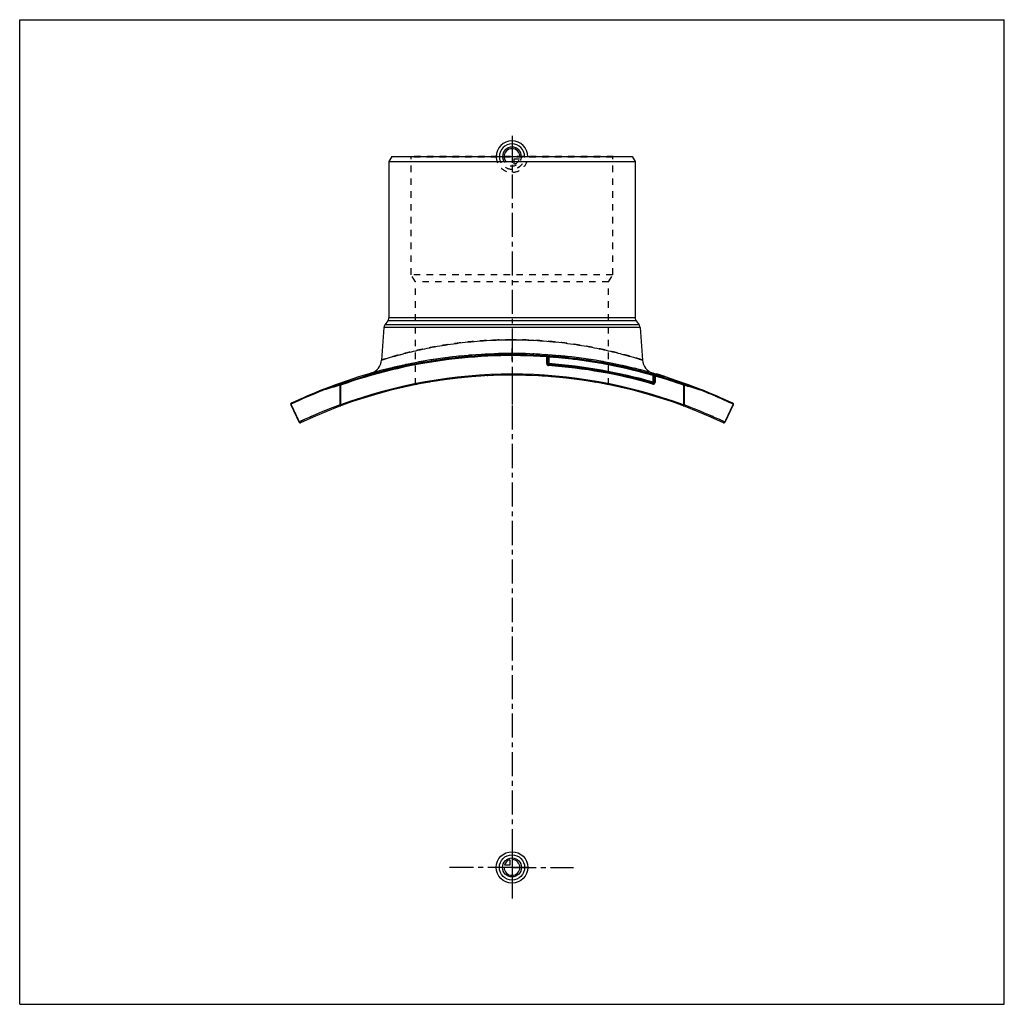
# Model space of a CAD drawing. Header units: millimetres. Extents: x 0 to 1000, y 0 to 1000.
import ezdxf

# ---------------------------------------------------------------- set-up
doc = ezdxf.new("R2010")
doc.units = ezdxf.units.MM
doc.header["$LTSCALE"] = 65.185185
doc.linetypes.add('CENTER', pattern=[0.6, 0.375, -0.075, 0.075, -0.075])
doc.linetypes.add('HIDDEN', pattern=[0.2, 0.1, -0.1])
doc.layers.get('0').update_dxf_attribs({"linetype": 'CONTINUOUS'})
for name, color, linetype in [('ACHSEN_S', 7, 'CONTINUOUS'), ('FASEN', 7, 'CONTINUOUS'), ('KOERPER', 7, 'CONTINUOUS'), ('KONST.EL_MIT_GEO', 7, 'CONTINUOUS'), ('KURVEN', 7, 'CONTINUOUS'), ('RUNDUNG', 7, 'CONTINUOUS'), ('SCHNITT', 7, 'CONTINUOUS')]:
    doc.layers.add(name, color=color, linetype=linetype)

msp = doc.modelspace()

# ---------------------------------------------------------------- linework, layer by layer
at = {"color": 7, "linetype": 'Continuous'}
for p, q in [((0, 0), (0, 1000)), ((0, 1000), (1000, 1000)), ((1000, 0), (1000, 1000)), ((0, 0), (1000, 0))]:
    msp.add_line(p, q, dxfattribs=at)
at = {"layer": 'ACHSEN_S', "color": 40, "linetype": 'CENTER'}
for p, q in [((500, 882), (500, 118)), ((500, 139), (434.5, 139)), ((500, 139), (562.5, 139)), ((500, 118), (500, 107.3))]:
    msp.add_line(p, q, dxfattribs=at)
at = {"layer": 'FASEN', "color": 7, "linetype": 'Continuous'}
for p, q in [((377.9, 861), (375, 856)), ((377.9, 861), (622.1, 861)), ((622.1, 861), (625, 856)), ((375, 856), (625, 856))]:
    msp.add_line(p, q, dxfattribs=at)
at = {"layer": 'KOERPER', "color": 7, "linetype": 'Continuous'}
for p, q in [((373.9, 694), (370.9, 690.2)), ((626.1, 694), (629.1, 690.2)), ((369.9, 687.5), (367.6, 654.3)), ((630.1, 687.5), (632.4, 654.3))]:
    msp.add_line(p, q, dxfattribs=at)
at = {"layer": 'KONST.EL_MIT_GEO', "color": 8, "linetype": 'HIDDEN'}
for p, q in [((397.7, 860.5), (397.2, 861)), ((602.8, 861), (397.2, 861)), ((397.7, 741), (397.7, 860.5)), ((602.3, 860.5), (397.7, 860.5)), ((602.3, 860.5), (602.8, 861)), ((602.3, 741), (602.3, 860.5)), ((402, 733.6), (397.7, 741)), ((602.3, 741), (397.7, 741)), ((598, 733.6), (602.3, 741)), ((402, 629.3), (402, 733.6)), ((598, 733.6), (402, 733.6)), ((598, 629.3), (598, 733.6)), ((647.3, 639.8), (647.3, 640.1)), ((647.4, 640.1), (647.3, 639.8)), ((647.4, 639.8), (647.5, 640.1)), ((647.8, 639.7), (647.8, 639.9)), ((648.1, 639.6), (648.2, 639.8)), ((648.3, 639.5), (648.4, 639.8)), ((648.3, 639.5), (648.4, 639.8)), ((648.5, 639.4), (648.3, 639.5)), ((648.5, 639.4), (648.6, 639.7)), ((648.7, 639.4), (648.8, 639.7)), ((648.7, 639.4), (648.8, 639.7)), ((648.9, 639.3), (649, 639.6)), ((649, 639.3), (649.1, 639.6)), ((650, 639), (650.1, 639.3)), ((650.1, 639), (650.1, 639.3)), ((650.1, 638.9), (650.2, 639.2)), ((650.4, 638.8), (650.5, 639.1)), ((650.9, 638.7), (651, 639)), ((651.1, 638.6), (651.2, 638.9)), ((651.2, 638.6), (651.2, 638.9)), ((651.8, 638.4), (651.9, 638.7)), ((651.9, 638.4), (652, 638.7)), ((652, 638.4), (652.1, 638.7)), ((653.3, 638), (653.4, 638.3)), ((653.8, 637.8), (653.9, 638.1)), ((653.9, 637.8), (654, 638.1)), ((653.9, 637.8), (654, 638.1)), ((654.1, 637.7), (654.2, 638)), ((654.3, 637.7), (654.4, 638)), ((654.7, 637.6), (654.8, 637.8)), ((654.7, 637.6), (654.8, 637.8)), ((654.8, 637.5), (654.9, 637.8))]:
    msp.add_line(p, q, dxfattribs=at)
at = {"layer": 'KONST.EL_MIT_GEO', "color": 7, "linetype": 'Continuous'}
for p, q in [((646.9, 640.2), (646.8, 639.9)), ((647, 639.9), (647.1, 640.1)), ((654.3, 637.7), (654.4, 637.9)), ((655.2, 637.4), (655.3, 637.7))]:
    msp.add_line(p, q, dxfattribs=at)
at = {"layer": 'KONST.EL_MIT_GEO', "color": 40, "linetype": 'CENTER'}
msp.add_line((500, 633.7), (500, 586.4), dxfattribs=at)
at = {"layer": 'KONST.EL_MIT_GEO', "color": 7, "linetype": 'Continuous'}
msp.add_arc((500, 139), 522.3, 72.7, 73.666, dxfattribs=at)
at = {"layer": 'KONST.EL_MIT_GEO', "color": 8, "linetype": 'HIDDEN'}
for centre, radius, start, end in [((500, 138.8), 500.2, 78.7014, 101.2986), ((500, 139), 522, 72.7, 73.666)]:
    msp.add_arc(centre, radius, start, end, dxfattribs=at)
at = {"layer": 'KURVEN', "color": 40, "linetype": 'Continuous'}
for p, q in [((500, 877), (500, 861)), ((500, 155), (500, 123)), ((497.8, 141.2), (492.3, 141.2)), ((497.8, 146.7), (497.8, 141.2)), ((516, 139), (484, 139))]:
    msp.add_line(p, q, dxfattribs=at)
at = {"layer": 'KURVEN', "color": 8, "linetype": 'HIDDEN'}
for p, q in [((484, 861), (516, 861)), ((500, 861), (500, 845)), ((502.2, 853.3), (502.2, 858.8)), ((502.2, 858.8), (507.7, 858.8))]:
    msp.add_line(p, q, dxfattribs=at)
at = {"layer": 'KURVEN', "color": 40, "linetype": 'Continuous'}
for radius in [16, 12.8, 9.6]:
    msp.add_circle((500, 139), radius, dxfattribs=at)
for centre, radius, start, end in [((500, 861), 16, 0, 180), ((500, 861), 12.8, 0, 180), ((500, 861), 9.6, 0, 179.9999), ((500, 861), 8, 0, 179.9999), ((500, 139), 8, 180, 90), ((500, 139), 8, 105.962, 164.038)]:
    msp.add_arc(centre, radius, start, end, dxfattribs=at)
at = {"layer": 'KURVEN', "color": 8, "linetype": 'HIDDEN'}
for radius, start, end in [(16, 180, 360), (12.8, 180, 360), (9.6, 179.9999, 360), (8, 179.9999, 270), (8, 285.962, 344.038)]:
    msp.add_arc((500, 861), radius, start, end, dxfattribs=at)
at = {"layer": 'RUNDUNG', "color": 7, "linetype": 'Continuous'}
for p, q in [((375, 856), (375, 697.1)), ((625, 856), (625, 697.1)), ((629.1, 690.2), (370.9, 690.2)), ((626.1, 694), (373.9, 694)), ((625, 697.1), (375, 697.1)), ((630.1, 687.5), (369.9, 687.5)), ((535.3, 657.6), (535.4, 658.6)), ((535.3, 650.7), (535.3, 657.6)), ((537.3, 650.7), (535.3, 650.7)), ((536.3, 657.3), (536.3, 650.7)), ((536.3, 657.3), (537.3, 657.3)), ((537.2, 648.7), (537.3, 650.7)), ((537.3, 657.3), (537.4, 658.3)), ((537.3, 657.3), (537.3, 650.7)), ((642.9, 630), (643.4, 631.9)), ((643.7, 639.5), (643.4, 638.5)), ((643.4, 631.9), (643.4, 638.5)), ((643.4, 638.5), (644.4, 638.5)), ((643.4, 631.9), (645.4, 631.9)), ((644.4, 631.9), (644.4, 638.5)), ((645.4, 638), (645.7, 639)), ((645.4, 638), (645.4, 631.9)), ((309.2, 624.9), (309.3, 624.9)), ((325.3, 628.7), (325.3, 608.8)), ((325.9, 628.7), (325.3, 628.7)), ((325.5, 629.7), (325.9, 628.7)), ((325.9, 628.7), (325.9, 608.8)), ((674.5, 629.7), (674.1, 628.7)), ((674.7, 628.7), (674.1, 628.7)), ((674.1, 628.7), (674.1, 608.8)), ((674.7, 628.7), (674.7, 608.8)), ((690.7, 624.9), (690.8, 624.9)), ((275.3, 609), (283.9, 591)), ((275.4, 609.5), (275.5, 609.2)), ((325.9, 608.8), (325.3, 608.8)), ((326.2, 607.8), (325.9, 608.8)), ((674.1, 608.8), (673.8, 607.8)), ((674.7, 608.8), (674.1, 608.8)), ((724.7, 609), (716.1, 591)), ((724.6, 609.5), (724.5, 609.2))]:
    msp.add_line(p, q, dxfattribs=at)
for centre, radius, start, end in [((374.9, 687.1), 5, 142.0013, 176), ((370, 697.1), 5, 322.0013, 360), ((630, 697.1), 5, 180, 217.9987), ((625.1, 687.1), 5, 4, 37.9987), ((500, 139), 520.8, 86.1034, 109.5719), ((500, 139), 519.8, 86.1034, 109.5719), ((352.6, 655.4), 15, 285.9523, 356), ((537.3, 650.7), 2, 180, 265.8976), ((537.3, 657.3), 1, 85.8818, 180), ((537.3, 650.7), 1, 180, 265.8976), ((500, 139), 519.7, 73.9787, 85.8818), ((500, 130.3), 521.7, 74.0417, 85.8976), ((500, 139), 520.7, 73.9787, 85.8818), ((647.4, 655.4), 15, 184, 254.0477), ((500, 130.3), 520.7, 74.0417, 85.8976), ((500, 130.3), 519.7, 74.0417, 85.8976), ((500, 138.8), 500.2, 64.5713, 115.4287), ((500, 138.8), 501.2, 69.6715, 110.3285), ((643.4, 631.9), 2, 254.0417, 360), ((643.4, 631.9), 1, 254.0417, 360), ((643.4, 638.5), 1, 0, 73.9787), ((500, 139), 519.8, 70.4281, 73.7518), ((500, 139), 520.8, 70.4281, 73.7518), ((499.8, 136.1), 523.8, 111.3625, 115.3644), ((500, 139), 522, 111.4269, 115.4439), ((540.3, -137.5), 795.8, 105.6768, 106.9006), ((309.4, 624.5), 0.449, 117.0925, 122.159), ((540.2, -132.1), 791.4, 105.7374, 106.9628), ((463.5, -119.5), 778.3, 73.0269, 74.2729), ((463.4, -124.8), 782.6, 73.0891, 74.3336), ((500, 139), 522, 64.5561, 68.5731), ((690.6, 624.5), 0.449, 57.8416, 62.9074), ((500.2, 136.1), 523.9, 64.6358, 68.6373), ((276.2, 609.5), 1, 115.4439, 205.5539), ((723.8, 609.5), 1, 334.4461, 64.5561), ((499.8, 135.9), 504.1, 110.2632, 115.3497), ((500.4, 136.5), 503.4, 64.6472, 69.7402), ((284.8, 591.4), 1, 205.5539, 295.4287), ((715.2, 591.4), 1, 244.5713, 334.4461)]:
    msp.add_arc(centre, radius, start, end, dxfattribs=at)
at = {"layer": 'RUNDUNG', "color": 8, "linetype": 'HIDDEN'}
for centre, radius, start, end in [((500, 139), 522, 74.0699, 105.9301), ((500, 139), 519.8, 73.7518, 86.1034), ((500, 139), 520.8, 73.7518, 86.1034), ((499.8, 136.1), 523.9, 111.3627, 115.3642), ((536.6, -124.8), 782.6, 105.6664, 106.9109), ((536.6, -119.7), 778.5, 105.7272, 106.9781), ((459.7, -132.3), 791.6, 73.0323, 74.2624), ((459.7, -137.5), 795.8, 73.0994, 74.3232), ((500.2, 136.1), 523.8, 64.6356, 68.6375), ((499.6, 136.5), 503.4, 110.2598, 115.3528), ((500.2, 135.9), 504.1, 64.6503, 69.7368)]:
    msp.add_arc(centre, radius, start, end, dxfattribs=at)
for points, knots in [([(500, 675), (491.4, 675), (478.6, 674.6), (461.7, 673.3), (449.5, 672.1), (437.9, 670.5), (426.8, 668.8), (416.4, 666.9), (406.9, 664.9), (398.2, 662.9), (391.6, 661.2), (386.8, 659.9), (383.5, 659.1), (380.6, 658.2), (377.9, 657.5), (375.6, 656.8), (373.5, 656.2), (371.7, 655.6), (370.5, 655.2), (369.6, 655), (369.1, 654.8), (368.6, 654.7), (368.3, 654.5), (368, 654.5), (367.8, 654.4), (367.7, 654.4), (367.7, 654.4), (367.6, 654.3), (367.6, 654.3), (367.6, 654.3), (367.6, 654.3)], [0, 0, 0, 0, 0.19213, 0.28595, 0.37712, 0.46481, 0.54826, 0.62673, 0.69952, 0.76593, 0.8253, 0.85214, 0.87697, 0.89972, 0.92031, 0.93867, 0.95474, 0.96845, 0.97974, 0.98447, 0.98857, 0.99206, 0.99491, 0.99714, 0.99801, 0.99873, 0.99928, 0.99968, 0.99992, 1, 1, 1, 1]), ([(632.4, 654.3), (632.4, 654.3), (632.4, 654.3), (632.4, 654.3), (632.4, 654.3), (632.4, 654.3), (632.3, 654.4), (632.3, 654.4), (632.2, 654.4), (632.1, 654.4), (631.9, 654.5), (631.7, 654.6), (631.4, 654.7), (630.9, 654.8), (630.4, 655), (629.8, 655.2), (629.1, 655.4), (628, 655.7), (626.5, 656.2), (624.4, 656.8), (622.1, 657.5), (619.4, 658.2), (616.5, 659.1), (613.2, 659.9), (608.4, 661.2), (601.8, 662.9), (593.1, 664.9), (583.6, 666.9), (573.2, 668.8), (562.1, 670.5), (550.5, 672.1), (538.3, 673.3), (521.4, 674.6), (508.6, 675), (500, 675)], [0, 0, 0, 0, 0.00002, 0.00008, 0.00018, 0.00032, 0.00072, 0.00127, 0.00199, 0.00286, 0.0039, 0.00509, 0.00794, 0.01143, 0.01553, 0.02026, 0.0256, 0.03155, 0.04526, 0.06133, 0.07969, 0.10028, 0.12303, 0.14786, 0.1747, 0.23407, 0.30048, 0.37327, 0.45174, 0.53519, 0.62288, 0.71405, 0.80787, 1, 1, 1, 1]), ([(644.4, 638.4), (644.4, 638.4), (644.4, 638.4), (644.4, 638.4), (644.4, 638.4)], [0, 0, 0, 0, 0.48397, 1, 1, 1, 1]), ([(309.2, 624.9), (309.2, 624.9), (309.1, 624.8), (309, 624.5), (308.9, 624.3), (308.9, 624.1), (308.9, 624)], [0, 0, 0, 0, 0.20829, 0.44269, 0.70872, 1, 1, 1, 1]), ([(309.2, 624.9), (309.2, 624.9), (309.3, 624.9), (309.3, 624.9), (309.3, 624.9)], [0, 0, 0, 0, 0.21153, 1, 1, 1, 1]), ([(690.7, 624.9), (690.7, 624.9), (690.7, 624.9), (690.7, 624.9), (690.8, 624.9)], [0, 0, 0, 0, 0.2711, 1, 1, 1, 1]), ([(275.7, 610.4), (275.7, 610.3), (275.5, 610.2), (275.3, 609.9), (275.3, 609.6), (275.4, 609.5)], [0, 0, 0, 0, 0.22737, 0.46743, 1, 1, 1, 1]), ([(724.3, 610.4), (724.3, 610.3), (724.5, 610.2), (724.7, 609.9), (724.7, 609.6), (724.6, 609.5)], [0, 0, 0, 0, 0.22737, 0.46743, 1, 1, 1, 1]), ([(275.4, 609.5), (276.1, 608), (279, 602), (281.8, 595.9), (284, 591.4)], [0, 0, 0, 0, 0.2477, 1, 1, 1, 1]), ([(724.6, 609.5), (723.9, 608), (721, 602), (718.2, 595.9), (716, 591.4)], [0, 0, 0, 0, 0.2477, 1, 1, 1, 1])]:
    msp.add_open_spline(points, degree=3, knots=knots, dxfattribs=at)
at = {"layer": 'RUNDUNG', "color": 7, "linetype": 'Continuous'}
for points, knots in [([(367.6, 654.3), (367.6, 654.3), (367.6, 654.3), (367.6, 654.3), (367.6, 654.3), (367.6, 654.3), (367.7, 654.4), (367.7, 654.4), (367.8, 654.4), (367.9, 654.4), (368.1, 654.5), (368.3, 654.6), (368.6, 654.7), (369.1, 654.8), (369.6, 655), (370.2, 655.2), (370.9, 655.4), (372, 655.7), (373.5, 656.2), (375.6, 656.8), (377.9, 657.5), (380.6, 658.2), (383.5, 659.1), (386.8, 659.9), (391.6, 661.2), (398.2, 662.9), (406.9, 664.9), (416.4, 666.9), (426.8, 668.8), (437.9, 670.5), (449.5, 672.1), (461.7, 673.3), (478.6, 674.6), (491.4, 675), (500, 675)], [0, 0, 0, 0, 0.00002, 0.00008, 0.00018, 0.00032, 0.00072, 0.00127, 0.00199, 0.00286, 0.0039, 0.00509, 0.00794, 0.01143, 0.01553, 0.02026, 0.0256, 0.03155, 0.04526, 0.06133, 0.07969, 0.10028, 0.12303, 0.14786, 0.1747, 0.23407, 0.30048, 0.37327, 0.45174, 0.53519, 0.62288, 0.71405, 0.80787, 1, 1, 1, 1]), ([(500, 675), (508.6, 675), (521.4, 674.6), (538.3, 673.3), (550.5, 672.1), (562.1, 670.5), (573.2, 668.8), (583.6, 666.9), (593.1, 664.9), (601.8, 662.9), (608.4, 661.2), (613.2, 659.9), (616.5, 659.1), (619.4, 658.2), (622.1, 657.5), (624.4, 656.8), (626.5, 656.2), (628.3, 655.6), (629.5, 655.2), (630.4, 655), (630.9, 654.8), (631.4, 654.7), (631.7, 654.5), (632, 654.5), (632.2, 654.4), (632.3, 654.4), (632.3, 654.4), (632.4, 654.3), (632.4, 654.3), (632.4, 654.3), (632.4, 654.3)], [0, 0, 0, 0, 0.19213, 0.28595, 0.37712, 0.46481, 0.54826, 0.62673, 0.69952, 0.76593, 0.8253, 0.85214, 0.87697, 0.89972, 0.92031, 0.93867, 0.95474, 0.96845, 0.97974, 0.98447, 0.98857, 0.99206, 0.99491, 0.99714, 0.99801, 0.99873, 0.99928, 0.99968, 0.99992, 1, 1, 1, 1]), ([(536.2, 657.3), (536.2, 657.4), (536, 657.4), (535.7, 657.5), (535.5, 657.5), (535.3, 657.6)], [0, 0, 0, 0, 0.18019, 0.418, 1, 1, 1, 1]), ([(535.4, 658.6), (535.7, 658.5), (536.2, 658.5), (536.8, 658.4), (537.1, 658.4), (537.2, 658.3)], [0, 0, 0, 0, 0.58842, 0.82557, 1, 1, 1, 1]), ([(536.3, 657.3), (536.3, 657.3), (536.3, 657.3), (536.2, 657.3), (536.2, 657.3)], [0, 0, 0, 0, 0.35907, 1, 1, 1, 1]), ([(643.9, 639.4), (644, 639.4), (644.3, 639.3), (644.9, 639.2), (645.4, 639.1), (645.7, 639)], [0, 0, 0, 0, 0.1716, 0.4099, 1, 1, 1, 1]), ([(645.4, 638), (645.3, 638.1), (645.1, 638.2), (644.8, 638.3), (644.6, 638.4), (644.5, 638.4), (644.4, 638.4), (644.4, 638.4)], [0, 0, 0, 0, 0.35829, 0.67698, 0.90373, 0.96735, 1, 1, 1, 1]), ([(309.1, 624.8), (309, 624.7), (308.9, 624.5), (308.9, 624.2), (308.9, 624)], [0, 0, 0, 0, 0.21995, 1, 1, 1, 1]), ([(309.3, 624.9), (309.3, 624.9), (309.3, 624.9), (309.3, 624.9), (309.2, 624.9)], [0, 0, 0, 0, 0.27108, 1, 1, 1, 1]), ([(325.5, 629.7), (325.5, 629.6), (325.4, 629.5), (325.3, 629.3), (325.2, 629), (325.2, 628.8), (325.3, 628.7)], [0, 0, 0, 0, 0.19913, 0.43172, 0.70195, 1, 1, 1, 1]), ([(674.5, 629.7), (674.5, 629.6), (674.6, 629.5), (674.7, 629.3), (674.8, 629), (674.8, 628.8), (674.7, 628.7)], [0, 0, 0, 0, 0.19913, 0.43172, 0.70195, 1, 1, 1, 1]), ([(690.8, 624.9), (690.8, 624.9), (690.7, 624.9), (690.7, 624.9), (690.7, 624.9)], [0, 0, 0, 0, 0.21153, 1, 1, 1, 1]), ([(690.9, 624.8), (691, 624.7), (691.1, 624.5), (691.1, 624.2), (691.1, 624)], [0, 0, 0, 0, 0.21995, 1, 1, 1, 1]), ([(275.7, 610.4), (275.7, 610.3), (275.5, 610.2), (275.3, 609.9), (275.3, 609.6), (275.4, 609.5)], [0, 0, 0, 0, 0.22737, 0.46743, 1, 1, 1, 1]), ([(724.3, 610.4), (724.3, 610.3), (724.5, 610.2), (724.7, 609.9), (724.7, 609.6), (724.6, 609.5)], [0, 0, 0, 0, 0.22737, 0.46743, 1, 1, 1, 1]), ([(275.4, 609.5), (275.3, 609.4), (275.2, 609.3), (275.2, 609.1), (275.3, 609)], [0, 0, 0, 0, 0.56518, 1, 1, 1, 1]), ([(275.5, 609.2), (276.2, 607.7), (279.1, 601.8), (281.9, 595.9), (284, 591.4)], [0, 0, 0, 0, 0.24775, 1, 1, 1, 1]), ([(325.3, 608.8), (325.3, 608.7), (325.3, 608.5), (325.4, 608.3), (325.6, 608), (325.9, 607.8), (326.1, 607.8), (326.2, 607.8)], [0, 0, 0, 0, 0.14993, 0.29975, 0.57991, 0.81294, 1, 1, 1, 1]), ([(673.8, 607.8), (673.9, 607.8), (674.1, 607.8), (674.4, 608), (674.6, 608.3), (674.7, 608.6), (674.7, 608.8)], [0, 0, 0, 0, 0.18719, 0.42038, 0.70073, 1, 1, 1, 1]), ([(724.5, 609.2), (723.8, 607.7), (720.9, 601.8), (718.1, 595.9), (716, 591.4)], [0, 0, 0, 0, 0.24775, 1, 1, 1, 1]), ([(724.7, 609), (724.8, 609.1), (724.8, 609.3), (724.7, 609.4), (724.6, 609.5)], [0, 0, 0, 0, 0.43482, 1, 1, 1, 1]), ([(284, 591.4), (284, 591.4), (283.9, 591.2), (283.9, 591.1), (283.9, 591)], [0, 0, 0, 0, 0.57922, 1, 1, 1, 1]), ([(285.2, 590.5), (285.1, 590.5), (284.8, 590.4), (284.5, 590.6), (284.2, 591), (284, 591.3), (284, 591.4)], [0, 0, 0, 0, 0.21079, 0.45107, 0.72146, 1, 1, 1, 1]), ([(716, 591.4), (716, 591.3), (715.9, 591.2), (715.8, 590.9), (715.5, 590.6), (715.2, 590.4), (714.9, 590.5), (714.8, 590.5)], [0, 0, 0, 0, 0.13893, 0.27934, 0.54942, 0.78942, 1, 1, 1, 1]), ([(716.1, 591), (716.1, 591.1), (716.1, 591.2), (716, 591.4), (716, 591.4)], [0, 0, 0, 0, 0.42078, 1, 1, 1, 1])]:
    msp.add_open_spline(points, degree=3, knots=knots, dxfattribs=at)
for points in [[(309.2, 624.9), (309.2, 624.8), (309.1, 624.8), (309.1, 624.8)], [(690.8, 624.9), (690.8, 624.8), (690.9, 624.8), (690.9, 624.8)]]:
    msp.add_open_spline(points, degree=3, dxfattribs=at)
at = {"layer": 'RUNDUNG', "color": 8, "linetype": 'HIDDEN'}
msp.add_open_spline([(690.8, 624.9), (690.8, 624.9), (690.9, 624.8), (690.9, 624.8)], degree=3, dxfattribs=at)
at = {"layer": 'SCHNITT', "color": 8, "linetype": 'HIDDEN'}
for p, q in [((485.5, 660.8), (485.5, 659)), ((486.8, 660.8), (486.8, 660.8)), ((486.8, 660.8), (486.8, 660.8)), ((513.2, 660.8), (513.2, 660.8)), ((513.2, 660.8), (513.2, 660.8)), ((514.5, 660.8), (514.5, 659)), ((514.5, 659), (485.5, 659))]:
    msp.add_line(p, q, dxfattribs=at)
at = {"layer": 'SCHNITT', "color": 40, "linetype": 'CENTER'}
msp.add_line((500, 654), (500, 666), dxfattribs=at)
at = {"layer": 'SCHNITT', "color": 7, "linetype": 'Continuous'}
msp.add_arc((500, 139), 522, 68.5731, 111.4269, dxfattribs=at)
for points, knots in [([(500, 660.3), (498.6, 660.3), (496, 660.3), (492.4, 660.4), (489.7, 660.5), (487.9, 660.7), (487.1, 660.8), (486.8, 660.8)], [0, 0, 0, 0, 0.30967, 0.59417, 0.8305, 0.92454, 1, 1, 1, 1]), ([(513.2, 660.8), (512.9, 660.8), (512.1, 660.7), (510.3, 660.5), (507.6, 660.4), (504, 660.3), (501.4, 660.3), (500, 660.3)], [0, 0, 0, 0, 0.07546, 0.1695, 0.40583, 0.69033, 1, 1, 1, 1])]:
    msp.add_open_spline(points, degree=3, knots=knots, dxfattribs=at)

doc.saveas('drawing.dxf')
